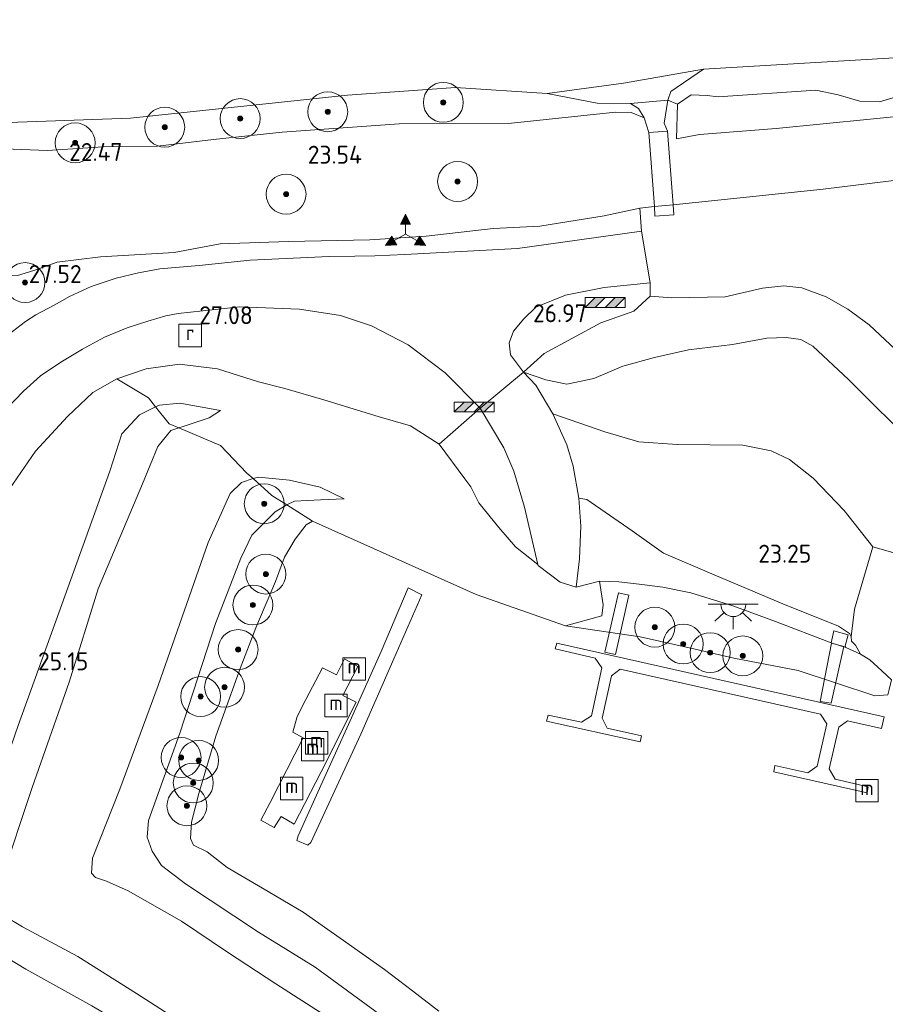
# Model space of a CAD drawing. Extents: x 184075 to 186166, y 346026 to 349063.
# Tile 51 of 136: x 185007 to 185094, y 346421 to 346519. Entities that reach past the tile are written whole.
import ezdxf
from ezdxf.enums import TextEntityAlignment as Align

# ---------------------------------------------------------------- set-up
doc = ezdxf.new("R2010")
doc.units = 0
for name, color, linetype, lineweight in [('B-ME-GR-BOOM-S', 90, 'Continuous', 25), ('B-ME-GR-GRAS-GV', 60, 'Continuous', 13), ('B-ME-GW-TALUD_KRUIN-G', 90, 'Continuous', 18), ('B-ME-GW-TALUD_TEEN-G', 90, 'Continuous', 18), ('B-ME-IE-MEUBILAIR_WATERWEGMEUBILAIR-S', 150, 'Continuous', 25), ('B-ME-IE-MEUBILAIR_WEGMEUBILAIR-S', 7, 'Continuous', 25), ('B-ME-IE-TERREINAFSCHEIDING_DOORGANG-G', 210, 'Continuous', 18), ('B-ME-IE-TERREINAFSCHEIDING_KUNSTMATIG_HEKWERK-G', 20, 'IE-TERREINAFSCHEIDING-KUNSTMATIG', 18), ('B-ME-KW-KUNSTWERK_BRUG-GV', 170, 'Continuous', 18), ('B-ME-KW-KUNSTWERK_STEIGER-GV', 170, 'Continuous', 18), ('B-ME-OB-BEKLEDING_STORTSTEEN-GV', 30, 'Continuous', 18), ('B-ME-OB-OEVERVOORZIENING-G', 7, 'Continuous', 18), ('B-ME-OG-BEBOUWING_TRAP-GV', 7, 'Continuous', 18), ('B-ME-OG-HOOGTEPUNT-S', 7, 'Continuous', 25), ('B-ME-OG-TERREIN-GV', 7, 'Continuous', 18), ('B-ME-OG-TERREIN_GROEN-GV', 7, 'Continuous', 18), ('B-ME-OG-WATER_POEL-GV', 7, 'Continuous', 18), ('B-ME-OG-WATER_RIVIER-GV', 130, 'Continuous', 18), ('B-ME-RI-GWA_RIOOLPUT-S', 30, 'Continuous', 25), ('B-ME-VH-VERHARDING_ASFALT-GV', 252, 'Continuous', 18), ('B-ME-VH-VERHARDING_BETON-GV', 252, 'Continuous', 18), ('B-ME-VH-VERHARDING_HALFVERHARDING-GV', 252, 'Continuous', 18), ('B-ME-VW-BEWEGWIJZERING_DRAAGCONSTRUCTIE-S', 7, 'Continuous', 25)]:
    doc.layers.add(name, color=color, linetype=linetype, lineweight=lineweight)
doc.styles.add('NLCS-ISO', font='NLCS-ISO.ttf')
doc.styles.add('NLCS-ISO-ANNOTATIVE-T18', font='NLCS-ISO.ttf', dxfattribs={"height": 1.8})
doc.linetypes.add('IE-TERREINAFSCHEIDING-KUNSTMATIG', pattern='A,4,[82,NLCS.SHX,S=0.75,R=90,X=0,Y=0],4,-2', length=10)

# ---------------------------------------------------------------- blocks, each defined once
blk = doc.blocks.new('SAL-HOOGTELABEL-SO')
at = {"color": 0, "linetype": 'ByBlock', "lineweight": -2, "style": 'NLCS-ISO-ANNOTATIVE-T18'}
blk.add_attdef('HOOGTE', text='', height=1.8, dxfattribs=at).set_placement((2.788, 0), align=Align.RIGHT)
blk = doc.blocks.new('SGR-BOOM_01-SO')
at = {"linetype": 'ByBlock', "lineweight": 18}
h = blk.add_hatch(color=0, dxfattribs=at)
h.dxf.hatch_style = 1
edge = h.paths.add_edge_path()
edge.add_arc((0, 0), 0.25, 0, 360)
at = {"color": 0, "linetype": 'ByBlock', "lineweight": 18}
for radius in [2, 0.25]:
    blk.add_circle((0, 0), radius, dxfattribs=at)
blk = doc.blocks.new('SIE-WEG_VERKEERSBORD_WEGWIJZER-SO')
at = {"linetype": 'ByBlock', "lineweight": 18}
h = blk.add_hatch(color=0, dxfattribs=at)
h.dxf.hatch_style = 1
h.paths.add_polyline_path([(0.5, 1), (0, 2), (-0.5, 1)])
h = blk.add_hatch(color=0, dxfattribs=at)
h.dxf.hatch_style = 1
h.paths.add_polyline_path([(-1.384, -0.222), (-2, -1.155), (-0.884, -1.088)])
h = blk.add_hatch(color=0, dxfattribs=at)
h.dxf.hatch_style = 1
h.paths.add_polyline_path([(1.384, -0.222), (2, -1.155), (0.884, -1.088)])
at = {"color": 0, "linetype": 'ByBlock', "lineweight": 18}
for points in [[(0.5, 1), (0, 2), (-0.5, 1)], [(-1.384, -0.222), (-2, -1.155), (-0.884, -1.088)], [(1.384, -0.222), (2, -1.155), (0.884, -1.088)]]:
    blk.add_lwpolyline(points, close=True, dxfattribs=at)
for points in [[(0, 1), (0, 0)], [(-1.134, -0.655), (0, 0)], [(1.134, -0.655), (0, 0)]]:
    blk.add_lwpolyline(points, dxfattribs=at)
blk = doc.blocks.new('SIE-WATER_MEERPAAL-SO')
at = {"color": 0, "linetype": 'ByBlock', "lineweight": 18}
blk.add_lwpolyline([(-1.125, -1.125), (1.125, -1.125), (1.125, 1.125), (-1.125, 1.125)], close=True, dxfattribs=at)
at = {"color": 0, "linetype": 'ByBlock', "lineweight": 18, "style": 'NLCS-ISO'}
blk.add_text('m', height=1.5, dxfattribs=at).set_placement((0, 0.283), align=Align.MIDDLE_CENTER)
blk = doc.blocks.new('SRI-PUT_INSPECTIEPUT_RIOOLPUT-SO')
at = {"color": 0, "linetype": 'ByBlock', "lineweight": 18}
blk.add_lwpolyline([(-1.125, -1.125), (1.125, -1.125), (1.125, 1.125), (-1.125, 1.125)], close=True, dxfattribs=at)
at = {"color": 0, "linetype": 'ByBlock', "lineweight": 18, "style": 'NLCS-ISO'}
blk.add_text('r', height=1.5, dxfattribs=at).set_placement((0, 0.283), align=Align.MIDDLE_CENTER)
blk = doc.blocks.new('SIE-WEG_SLAGBOOM-SO')
at = {"linetype": 'ByBlock', "lineweight": 18}
h = blk.add_hatch(color=0, dxfattribs=at)
h.dxf.hatch_style = 1
h.paths.add_polyline_path([(0, 0.5), (-1, 0.5), (-2, -0.5), (-1, -0.5)])
h.paths.add_polyline_path([(2, 0.5), (1, 0.5), (0, -0.5), (1, -0.5)])
at = {"color": 0, "linetype": 'ByBlock', "lineweight": 18}
blk.add_lwpolyline([(-2, 0.5), (2, 0.5), (2, -0.5), (-2, -0.5)], close=True, dxfattribs=at)
for points in [[(-2, -0.5), (-1, 0.5)], [(-1, -0.5), (0, 0.5)], [(0, -0.5), (1, 0.5)], [(1, -0.5), (2, 0.5)]]:
    blk.add_lwpolyline(points, dxfattribs=at)
blk = doc.blocks.new('SKL-ET_OV_LICHTPUNT-SO')
at = {"color": 0, "linetype": 'ByBlock', "lineweight": 18}
for points in [[(-1.25, 0), (-2.5, 0)], [(1.25, 0), (2.5, 0)], [(-0.915, -0.851), (-1.831, -1.703)], [(0.915, -0.851), (1.831, -1.703)], [(0, -1.25), (0, -2.5)]]:
    blk.add_lwpolyline(points, dxfattribs=at)
blk.add_lwpolyline([(0, 0), (1.25, 0, -1), (-1.25, 0)], format="xyb", close=True, dxfattribs=at)

msp = doc.modelspace()

# ---------------------------------------------------------------- linework, layer by layer
at = {"layer": 'B-ME-GR-GRAS-GV'}
for points in [[(185097.01, 346509.798, 23.074), (185082.881, 346508.38, 23.557), (185075.203, 346507.785, 23.489), (185072.891, 346507.363, 23.398), (185072.977, 346510.832, 22.896), (185074.363, 346511.753, 22.89), (185075.978, 346511.694, 22.893), (185077.049, 346511.564, 22.913), (185086.858, 346512.241, 22.908), (185089.101, 346511.769, 22.89), (185091.248, 346511.15, 22.908), (185093.239, 346511.071, 22.684), (185097.357, 346512.301, 22.655)], [(185099.315, 346503.759, 27.23), (185087.577, 346502.311, 27.151), (185072.544, 346500.754, 27.105), (185072.005, 346508.133, 22.374), (185071.652, 346508.929, 22.4), (185072.016, 346511.25, 21.883), (185072.977, 346510.832, 22.896), (185072.891, 346507.363, 23.398), (185075.203, 346507.785, 23.489), (185082.881, 346508.38, 23.557), (185097.01, 346509.798, 23.074)], [(185003.776, 346506.413, 22.067), (185009.856, 346506.202, 22.018), (185015.428, 346506.541, 22.014), (185020.876, 346506.628, 21.965), (185026.496, 346507.279, 21.98), (185033.363, 346508.026, 22.026), (185045.091, 346508.873, 22.122), (185056.364, 346508.929, 22.01), (185066.777, 346510.044, 22.077), (185068.356, 346510.014, 22.01), (185069.654, 346509.475, 22.072), (185070.132, 346507.996, 22.374), (185070.674, 346500.579, 27.166), (185069.222, 346500.396, 27.125), (185065.637, 346499.647, 27.214), (185059.186, 346498.596, 27.236), (185054.51, 346498.38, 27.211), (185047.809, 346497.602, 27.295), (185042.171, 346497.25, 27.146), (185034.03, 346497.082, 27.205), (185027.17, 346496.834, 27.125), (185022.57, 346495.961, 27.214), (185015.174, 346495.519, 27.357), (185010.85, 346494.988, 27.325), (185008.507, 346494.149, 27.368), (185006.865, 346493.669, 27.395)], [(185006.865, 346493.669, 27.395), (185008.507, 346494.149, 27.368), (185010.85, 346494.988, 27.325), (185015.174, 346495.519, 27.357), (185022.57, 346495.961, 27.214), (185027.17, 346496.834, 27.125), (185034.03, 346497.082, 27.205), (185042.171, 346497.25, 27.146), (185047.809, 346497.602, 27.295), (185054.51, 346498.38, 27.211), (185059.186, 346498.596, 27.236), (185065.637, 346499.647, 27.214), (185069.222, 346500.396, 27.125), (185069.389, 346498.091, 27.223), (185056.957, 346496.366, 27.167), (185045.662, 346495.757, 27.113), (185042.66, 346495.636, 27.096), (185040.662, 346495.6, 27.121), (185038.094, 346495.565, 27.09), (185030.169, 346495.198, 27.143), (185025.058, 346494.676, 27.22), (185021.109, 346494.333, 27.265), (185018.973, 346493.923, 27.298), (185016.742, 346493.385, 27.352), (185014.228, 346492.555, 27.435), (185012.055, 346491.558, 27.487), (185010.548, 346490.679, 27.504), (185008.702, 346489.713, 27.572), (185007.664, 346489.044, 27.597), (185005.483, 346487.387, 27.654)], [(185097.03, 346476.339, 23.552), (185090.113, 346483.246, 23.469), (185086.556, 346486.578, 23.709), (185085.349, 346487.25, 23.807), (185083.888, 346487.45, 23.871), (185081.958, 346487.383, 23.875), (185078.515, 346486.76, 23.905), (185074.082, 346486.195, 24.061), (185070.68, 346485.452, 24.252), (185067.497, 346484.567, 24.598), (185064.608, 346483.35, 25.014), (185061.917, 346482.778, 25.236), (185059.81, 346483.196, 25.488), (185057.545, 346483.988, 25.697), (185059.635, 346485.855, 26.555), (185065.306, 346488.924, 27.252), (185068.617, 346490.098, 27.282), (185070.237, 346491.574, 27.297), (185072.437, 346491.43, 27.29), (185077.762, 346491.512, 27.184), (185081.503, 346492.388, 27.226), (185083.655, 346492.627, 27.226), (185085.451, 346492.416, 27.267), (185087.898, 346491.537, 27.241), (185090.048, 346490.296, 27.207), (185092.194, 346488.733, 27.211), (185095.371, 346485.731, 27.241)], [(185005.734, 346480.265, 27.806), (185007.454, 346482.055, 27.727), (185009.167, 346483.608, 27.656), (185011.198, 346484.982, 27.592), (185013.361, 346486.29, 27.483), (185015.563, 346487.489, 27.416), (185017.845, 346488.423, 27.342), (185019.913, 346489.094, 27.273), (185021.738, 346489.617, 27.169), (185022.964, 346489.839, 27.132), (185029.13, 346490.52, 27.048), (185035.109, 346490.29, 26.878), (185039.235, 346489.655, 26.786), (185042.342, 346488.626, 26.756), (185046.015, 346486.715, 26.485), (185049.717, 346483.892, 26.015), (185053.226, 346480.373, 25.473), (185049.098, 346476.753, 25.508), (185046.233, 346478.587, 25.655), (185043, 346479.532, 25.914), (185040.49, 346480.299, 26.065), (185037.559, 346481.208, 26.358), (185033.632, 346482.323, 26.67), (185031.016, 346483.007, 26.576), (185026.901, 346484.318, 26.719), (185023.094, 346484.786, 26.917), (185019.757, 346484.314, 27.284), (185016.82, 346483.288, 27.468), (185014.411, 346481.927, 27.69), (185011.856, 346479.53, 27.781), (185008.657, 346476.068, 27.889), (185006.103, 346472.301, 27.923)], [(185105.346, 346462.819, 22.939), (185092.571, 346466.452, 22.767), (185089.674, 346470.102, 23.071), (185086.582, 346473.357, 23.143), (185084.197, 346475.224, 23.285), (185082.361, 346476.093, 23.494), (185079.527, 346476.662, 23.644), (185072.962, 346476.707, 23.984), (185069.11, 346477.006, 24.348), (185065.712, 346477.999, 24.722), (185060.497, 346479.782, 25.236), (185058.806, 346482.669, 25.507), (185057.545, 346483.988, 25.697), (185059.81, 346483.196, 25.488), (185061.917, 346482.778, 25.236), (185064.608, 346483.35, 25.014), (185067.497, 346484.567, 24.598), (185070.68, 346485.452, 24.252), (185074.082, 346486.195, 24.061), (185078.515, 346486.76, 23.905), (185081.958, 346487.383, 23.875), (185083.888, 346487.45, 23.871), (185085.349, 346487.25, 23.807), (185086.556, 346486.578, 23.709), (185090.113, 346483.246, 23.469), (185097.03, 346476.339, 23.552)], [(185006.103, 346472.301, 27.923), (185008.657, 346476.068, 27.889), (185011.856, 346479.53, 27.781), (185014.411, 346481.927, 27.69), (185016.82, 346483.288, 27.468), (185019.972, 346481.404, 25.973), (185020.696, 346480.5, 25.153), (185019.077, 346479.682, 25.177), (185017.324, 346477.781, 25.24), (185016.1, 346474.044, 25.208), (185010.988, 346459.856, 25.17), (185006.915, 346448.569, 25.185)], [(185006.915, 346448.569, 25.185), (185010.988, 346459.856, 25.17), (185016.1, 346474.044, 25.208), (185017.324, 346477.781, 25.24), (185019.077, 346479.682, 25.177), (185020.696, 346480.5, 25.153), (185022.064, 346478.792, 25.112), (185023.035, 346478.384, 24.839), (185022.214, 346478.112, 24.891), (185020.912, 346476.514, 24.987), (185019.393, 346472.768, 25.055), (185014.943, 346462.259, 25.137), (185012.046, 346452.907, 25.087), (185008.317, 346442.349, 25.094), (185005.234, 346432.984, 25.148)], [(185005.234, 346432.984, 25.148), (185008.317, 346442.349, 25.094), (185012.046, 346452.907, 25.087), (185014.943, 346462.259, 25.137), (185019.393, 346472.768, 25.055), (185020.912, 346476.514, 24.987), (185022.214, 346478.112, 24.891), (185023.035, 346478.384, 24.839), (185027.202, 346476.635, 23.981), (185029.847, 346473.861, 22.664), (185030.47, 346473.303, 22.243), (185029.311, 346472.928, 22.243), (185028.172, 346471.825, 22.271), (185025.955, 346466.897, 22.41), (185020.956, 346452.557, 22.385), (185017.1, 346442.173, 22.407), (185014.359, 346435.275, 22.6), (185014.259, 346433.742, 22.555), (185014.683, 346433.338, 22.539), (185015.79, 346432.967, 22.503), (185017.934, 346431.983, 22.339), (185023.284, 346428.942, 22.33), (185027.907, 346425.84, 22.407), (185032.753, 346422.671, 22.464), (185037.576, 346419.562, 22.364)], [(185037.576, 346419.562, 22.364), (185032.753, 346422.671, 22.464), (185027.907, 346425.84, 22.407), (185023.284, 346428.942, 22.33), (185017.934, 346431.983, 22.339), (185015.79, 346432.967, 22.503), (185014.683, 346433.338, 22.539), (185014.259, 346433.742, 22.555), (185014.359, 346435.275, 22.6), (185017.1, 346442.173, 22.407), (185020.956, 346452.557, 22.385), (185025.955, 346466.897, 22.41), (185028.172, 346471.825, 22.271), (185029.311, 346472.928, 22.243), (185030.47, 346473.303, 22.243), (185032.356, 346471.617, 21.631), (185033.84, 346470.673, 21.531), (185032.686, 346469.983, 21.612), (185030.342, 346467.645, 22.042), (185029.229, 346465.328, 22.135), (185026.694, 346458.788, 22.141), (185023.121, 346447.774, 22.073), (185019.973, 346439.027, 22.091), (185019.861, 346437.35, 22.037), (185020.364, 346435.978, 22), (185021.29, 346434.53, 22.005), (185023.687, 346432.704, 22.048), (185031, 346427.859, 22.08), (185036.685, 346424.342, 22.067), (185043.18, 346419.603, 22.139)], [(185043.18, 346419.603, 22.139), (185036.685, 346424.342, 22.067), (185031, 346427.859, 22.08), (185023.687, 346432.704, 22.048), (185021.29, 346434.53, 22.005), (185020.364, 346435.978, 22), (185019.861, 346437.35, 22.037), (185019.973, 346439.027, 22.091), (185023.121, 346447.774, 22.073), (185026.694, 346458.788, 22.141), (185029.229, 346465.328, 22.135), (185030.342, 346467.645, 22.042), (185032.686, 346469.983, 21.612), (185033.84, 346470.673, 21.531), (185036.428, 346469.026, 20.981), (185035.783, 346468.687, 20.981), (185034.68, 346467.248, 20.981), (185033.601, 346465.418, 20.981), (185032.704, 346463, 20.981), (185030.747, 346458.344, 20.981), (185029.177, 346454.28, 20.981), (185026.736, 346447.5, 20.981), (185025.032, 346441.746, 20.981), (185024.291, 346438.873, 20.981), (185024.204, 346437.227, 20.981), (185024.5, 346436.577, 20.981), (185025.854, 346435.913, 20.981), (185027.884, 346434.333, 20.981), (185031.395, 346432.244, 20.981), (185035.495, 346429.843, 20.981), (185039.538, 346427.015, 20.981), (185043.619, 346424.106, 20.981), (185046.441, 346421.967, 20.981), (185049.083, 346419.923, 20.981)], [(185025.708, 346417.27, 25.091), (185018.775, 346421.684, 25.151), (185012.899, 346425.409, 25.141), (185007.351, 346428.384, 25.205), (185005.442, 346429.517, 25.151)], [(185005.442, 346429.517, 25.151), (185007.351, 346428.384, 25.205), (185012.899, 346425.409, 25.141), (185018.775, 346421.684, 25.151), (185025.708, 346417.27, 25.091)], [(185014.313, 346420.473, 25.315), (185007.689, 346424.124, 25.352), (185002.814, 346427.08, 25.319)], [(185002.814, 346427.08, 25.319), (185007.689, 346424.124, 25.352), (185014.313, 346420.473, 25.315), (185021.965, 346415.919, 25.311), (185027.642, 346412.037, 25.32), (185032.181, 346408.552, 25.372), (185038.694, 346403.644, 25.358), (185045.984, 346397.78, 25.269), (185053.066, 346391.467, 25.245), (185058.174, 346386.576, 25.281), (185064.113, 346380.222, 25.361), (185068.562, 346375.244, 25.467), (185073.322, 346369.344, 25.532), (185079.786, 346362.216, 25.595), (185087.219, 346353.173, 25.559), (185092.949, 346345.786, 25.514), (185100.601, 346336.238, 25.416), (185106.571, 346328.994, 25.333), (185111.066, 346324.899, 25.355), (185115.339, 346322.253, 25.274), (185121.287, 346318.923, 25.395)]]:
    msp.add_polyline3d(points, dxfattribs=at)
for points in [[(185072.005, 346508.133, 22.374), (185070.132, 346507.996, 22.374), (185069.654, 346509.475, 22.072), (185069.072, 346510.385, 21.76), (185068.275, 346510.899, 21.657), (185072.016, 346511.25, 21.883), (185071.652, 346508.929, 22.4)], [(185059.635, 346485.855, 26.555), (185057.545, 346483.988, 25.697), (185056.259, 346485.714, 25.917), (185056.129, 346486.921, 26.184), (185056.547, 346488.088, 26.286), (185057.589, 346489.319, 26.436), (185058.793, 346490.502, 26.748), (185061.754, 346491.689, 27.087), (185065.659, 346492.453, 27.079), (185070.246, 346492.914, 27.128), (185070.237, 346491.574, 27.297), (185068.617, 346490.098, 27.282), (185065.306, 346488.924, 27.252)], [(185057.668, 346470.447, 24.676), (185058.989, 346464.687, 24.256), (185056.755, 346466.468, 24.417), (185055.077, 346468.412, 24.459), (185053.082, 346470.876, 24.684), (185052.277, 346472.479, 24.771), (185051.683, 346473.296, 24.872), (185049.098, 346476.753, 25.508), (185053.226, 346480.373, 25.473), (185055.596, 346476.385, 25.124), (185056.608, 346474.059, 24.917)], [(185076.681, 346463.66, 23.462), (185083.546, 346460.74, 23.083), (185089.112, 346458.517, 22.847), (185090.234, 346457.763, 22.755), (185090.402, 346457.466, 22.744), (185090.44, 346457.019, 22.732), (185090.842, 346456.602, 22.739), (185091.31, 346455.699, 22.755), (185089.859, 346456.366, 22.806), (185089.788, 346456.546, 22.8), (185090.088, 346457.659, 22.8), (185088.655, 346458.056, 22.866), (185088.394, 346456.852, 22.829), (185082.82, 346458.988, 23.135), (185078.544, 346460.562, 23.252), (185074.323, 346461.86, 23.504), (185071.534, 346462.415, 23.489), (185069.142, 346462.71, 23.496), (185067.096, 346462.955, 23.605), (185065.164, 346463.037, 23.823), (185062.821, 346462.408, 23.955), (185063.179, 346465.277, 24.22), (185063.317, 346468.521, 24.529), (185063.109, 346471.331, 24.699), (185063.892, 346471.224, 24.57), (185068.458, 346468.07, 24.07), (185071.597, 346465.832, 23.711)], [(185094.049, 346451.644, 20.981), (185092.749, 346451.538, 20.981), (185085.093, 346454.084, 20.981), (185078.631, 346455.294, 20.981), (185074.766, 346456.194, 20.981), (185069.234, 346457.459, 20.981), (185061.767, 346458.557, 20.981), (185065.402, 346459.548, 22.191), (185065.528, 346460.648, 22.74), (185065.164, 346463.037, 23.823), (185067.096, 346462.955, 23.605), (185069.142, 346462.71, 23.496), (185071.534, 346462.415, 23.489), (185074.323, 346461.86, 23.504), (185078.544, 346460.562, 23.252), (185082.82, 346458.988, 23.135), (185088.394, 346456.852, 22.829), (185089.859, 346456.366, 22.806), (185091.31, 346455.699, 22.755), (185092.276, 346455.131, 22.748), (185093.474, 346454.036, 22.82), (185094.442, 346453.121, 22.666), (185094.185, 346452.153, 22.003)]]:
    msp.add_polyline3d(points, close=True, dxfattribs=at)
at = {"layer": 'B-ME-GW-TALUD_KRUIN-G'}
for points in [[(185159.32, 346507.603, 22.658), (185144.601, 346512.868, 22.805), (185141.26, 346513.919, 22.896), (185134.201, 346514.984, 22.623), (185127.342, 346515.9, 22.212), (185119.63, 346515.248, 22.153), (185111.234, 346513.691, 22.579), (185097.357, 346512.301, 22.655), (185093.239, 346511.071, 22.684), (185091.248, 346511.15, 22.908), (185089.101, 346511.769, 22.89), (185086.858, 346512.241, 22.908), (185077.049, 346511.564, 22.913), (185075.978, 346511.694, 22.893), (185074.363, 346511.753, 22.89), (185072.977, 346510.832, 22.896), (185072.891, 346507.363, 23.398)], [(185072.544, 346500.754, 27.105), (185087.577, 346502.311, 27.151), (185099.315, 346503.759, 27.23), (185111.283, 346504.325, 27.151), (185120.125, 346505.086, 27.125), (185126.564, 346505.449, 27.05), (185132.374, 346505.886, 27.128), (185140.214, 346504.407, 27.177), (185142.254, 346503.995, 27.079)], [(185070.674, 346500.579, 27.166), (185069.222, 346500.396, 27.125), (185065.637, 346499.647, 27.214), (185059.186, 346498.596, 27.236), (185054.51, 346498.38, 27.211), (185047.809, 346497.602, 27.295), (185042.171, 346497.25, 27.146), (185034.03, 346497.082, 27.205), (185027.17, 346496.834, 27.125), (185022.57, 346495.961, 27.214), (185015.174, 346495.519, 27.357), (185010.85, 346494.988, 27.325), (185008.507, 346494.149, 27.368), (185006.865, 346493.669, 27.395), (185005.367, 346493.595, 27.366), (184999.982, 346493.48, 27.554), (184992.61, 346493.399, 27.613), (184990.768, 346493.255, 27.575)], [(185111.798, 346461.574, 27.205), (185110.551, 346463.385, 27.263), (185109.403, 346465.46, 27.252), (185108.753, 346467.01, 27.252), (185107.908, 346469.755, 27.256), (185107.264, 346471.729, 27.199), (185106.458, 346473.43, 27.166), (185104.85, 346475.735, 27.177), (185103.129, 346477.697, 27.196), (185099.328, 346481.584, 27.282), (185095.371, 346485.731, 27.241), (185092.194, 346488.733, 27.211), (185090.048, 346490.296, 27.207), (185087.898, 346491.537, 27.241), (185085.451, 346492.416, 27.267), (185083.655, 346492.627, 27.226), (185081.503, 346492.388, 27.226), (185077.762, 346491.512, 27.184), (185072.437, 346491.43, 27.29), (185070.237, 346491.574, 27.297)], [(185003.145, 346466.449, 27.966), (185006.103, 346472.301, 27.923), (185008.657, 346476.068, 27.889), (185011.856, 346479.53, 27.781), (185014.411, 346481.927, 27.69), (185016.82, 346483.288, 27.468), (185019.757, 346484.314, 27.284), (185023.094, 346484.786, 26.917)], [(185058.989, 346464.687, 24.256), (185056.755, 346466.468, 24.417), (185055.077, 346468.412, 24.459), (185053.082, 346470.876, 24.684), (185052.277, 346472.479, 24.771), (185051.683, 346473.296, 24.872), (185049.098, 346476.753, 25.508), (185046.233, 346478.587, 25.655), (185043, 346479.532, 25.914), (185040.49, 346480.299, 26.065), (185037.559, 346481.208, 26.358), (185033.632, 346482.323, 26.67), (185031.016, 346483.007, 26.576), (185026.901, 346484.318, 26.719), (185023.094, 346484.786, 26.917)], [(185027.205, 346480.128, 24.879), (185026.062, 346479.388, 24.648), (185023.448, 346478.521, 24.813), (185023.035, 346478.384, 24.839)], [(185023.035, 346478.384, 24.839), (185022.214, 346478.112, 24.891), (185020.912, 346476.514, 24.987), (185019.393, 346472.768, 25.055), (185014.943, 346462.259, 25.137), (185012.046, 346452.907, 25.087), (185008.317, 346442.349, 25.094), (185005.234, 346432.984, 25.148), (185004.953, 346431.289, 25.087), (185005.078, 346430.274, 25.08), (185005.442, 346429.517, 25.151), (185007.351, 346428.384, 25.205), (185012.899, 346425.409, 25.141), (185018.775, 346421.684, 25.151), (185025.708, 346417.27, 25.091), (185032.316, 346413.129, 25.146), (185037.231, 346409.524, 25.107), (185043.793, 346404.259, 25.058), (185050.168, 346398.888, 25.089), (185056.294, 346393.389, 25.066), (185061.478, 346388.262, 25.101), (185066.933, 346382.782, 25.176), (185071.318, 346377.79, 25.26)], [(185033.84, 346470.673, 21.531), (185032.686, 346469.983, 21.612), (185030.342, 346467.645, 22.042), (185029.229, 346465.328, 22.135), (185026.694, 346458.788, 22.141), (185023.121, 346447.774, 22.073), (185019.973, 346439.027, 22.091), (185019.861, 346437.35, 22.037), (185020.364, 346435.978, 22), (185021.29, 346434.53, 22.005), (185023.687, 346432.704, 22.048), (185031, 346427.859, 22.08), (185036.685, 346424.342, 22.067), (185043.18, 346419.603, 22.139)], [(185039.598, 346471.289, 21.103), (185037.229, 346471.18, 21.24), (185034.602, 346471.047, 21.475), (185033.84, 346470.673, 21.531)], [(185094.442, 346453.121, 22.666), (185093.474, 346454.036, 22.82), (185092.276, 346455.131, 22.748), (185091.31, 346455.699, 22.755), (185089.859, 346456.366, 22.806), (185088.394, 346456.852, 22.829), (185082.82, 346458.988, 23.135), (185078.544, 346460.562, 23.252), (185074.323, 346461.86, 23.504), (185071.534, 346462.415, 23.489), (185069.142, 346462.71, 23.496), (185067.096, 346462.955, 23.605), (185065.164, 346463.037, 23.823), (185062.821, 346462.408, 23.955), (185061.234, 346462.93, 23.989), (185059.046, 346464.582, 24.246), (185058.989, 346464.687, 24.256)]]:
    msp.add_polyline3d(points, dxfattribs=at)
at = {"layer": 'B-ME-GW-TALUD_TEEN-G'}
for points in [[(185072.005, 346508.133, 22.374), (185071.652, 346508.929, 22.4), (185072.016, 346511.25, 21.883), (185072.307, 346512.104, 21.613), (185075.589, 346514.334, 20.981)], [(185072.891, 346507.363, 23.398), (185075.203, 346507.785, 23.489), (185082.881, 346508.38, 23.557), (185097.01, 346509.798, 23.074), (185111.891, 346512.002, 22.971), (185122.959, 346512.635, 22.78), (185133.848, 346512.355, 23.065), (185138.797, 346511.5, 23.162), (185143.727, 346510.182, 23.575), (185150.963, 346508.722, 23.459), (185159.32, 346507.603, 22.658)], [(185070.132, 346507.996, 22.374), (185069.654, 346509.475, 22.072), (185069.072, 346510.385, 21.76), (185068.275, 346510.899, 21.657), (185064.943, 346510.933, 21.372), (185059.944, 346511.908, 20.981)], [(185069.654, 346509.475, 22.072), (185068.356, 346510.014, 22.01), (185066.777, 346510.044, 22.077), (185056.364, 346508.929, 22.01), (185045.091, 346508.873, 22.122), (185033.363, 346508.026, 22.026), (185026.496, 346507.279, 21.98)], [(185057.545, 346483.988, 25.697), (185059.81, 346483.196, 25.488), (185061.917, 346482.778, 25.236), (185064.608, 346483.35, 25.014), (185067.497, 346484.567, 24.598), (185070.68, 346485.452, 24.252), (185074.082, 346486.195, 24.061), (185078.515, 346486.76, 23.905), (185081.958, 346487.383, 23.875), (185083.888, 346487.45, 23.871), (185085.349, 346487.25, 23.807), (185086.556, 346486.578, 23.709), (185090.113, 346483.246, 23.469), (185097.03, 346476.339, 23.552), (185099.667, 346473.568, 23.555), (185103.204, 346469.981, 23.495), (185103.865, 346468.246, 23.292)], [(185020.696, 346480.5, 25.153), (185021.08, 346480.65, 25.147), (185023.126, 346480.878, 25.122), (185027.205, 346480.128, 24.879)], [(185068.562, 346375.244, 25.467), (185064.113, 346380.222, 25.361), (185058.174, 346386.576, 25.281), (185053.066, 346391.467, 25.245), (185045.984, 346397.78, 25.269), (185038.694, 346403.644, 25.358), (185032.181, 346408.552, 25.372), (185027.642, 346412.037, 25.32), (185021.965, 346415.919, 25.311), (185014.313, 346420.473, 25.315), (185007.689, 346424.124, 25.352), (185002.814, 346427.08, 25.319), (185000.608, 346428.113, 25.301), (185000.01, 346428.556, 25.288), (184999.985, 346429.439, 25.328), (185003.265, 346437.956, 25.29), (185006.915, 346448.569, 25.185), (185010.988, 346459.856, 25.17), (185016.1, 346474.044, 25.208), (185017.324, 346477.781, 25.24), (185019.077, 346479.682, 25.177), (185020.696, 346480.5, 25.153)], [(185037.576, 346419.562, 22.364), (185032.753, 346422.671, 22.464), (185027.907, 346425.84, 22.407), (185023.284, 346428.942, 22.33), (185017.934, 346431.983, 22.339), (185015.79, 346432.967, 22.503), (185014.683, 346433.338, 22.539), (185014.259, 346433.742, 22.555), (185014.359, 346435.275, 22.6), (185017.1, 346442.173, 22.407), (185020.956, 346452.557, 22.385), (185025.955, 346466.897, 22.41), (185028.172, 346471.825, 22.271), (185029.311, 346472.928, 22.243), (185030.47, 346473.303, 22.243)], [(185030.47, 346473.303, 22.243), (185031.023, 346473.442, 22.226), (185034.099, 346473.156, 21.708), (185037.198, 346472.439, 21.274), (185039.598, 346471.289, 21.103)]]:
    msp.add_polyline3d(points, dxfattribs=at)
at = {"layer": 'B-ME-IE-TERREINAFSCHEIDING_DOORGANG-G'}
for points in [[(185070.246, 346492.914, 27.128), (185069.389, 346498.091, 27.223)], [(185057.545, 346483.988, 25.697), (185053.226, 346480.373, 25.473)]]:
    msp.add_polyline3d(points, dxfattribs=at)
at = {"layer": 'B-ME-IE-TERREINAFSCHEIDING_KUNSTMATIG_HEKWERK-G'}
for points in [[(185069.389, 346498.091, 27.223), (185069.222, 346500.396, 27.125)], [(185070.246, 346492.914, 27.128), (185070.237, 346491.574, 27.297)], [(185070.237, 346491.574, 27.297), (185068.617, 346490.098, 27.282), (185065.306, 346488.924, 27.252), (185059.635, 346485.855, 26.555), (185057.545, 346483.988, 25.697)], [(185049.098, 346476.753, 25.508), (185053.226, 346480.373, 25.473)]]:
    msp.add_polyline3d(points, dxfattribs=at)
at = {"layer": 'B-ME-KW-KUNSTWERK_BRUG-GV'}
for points in [[(185068.099, 346461.62, 22.935), (185066.782, 346455.673, 21.6), (185065.723, 346455.912, 21.547), (185067.066, 346461.854, 22.935)], [(185089.669, 346456.484, 22.839), (185088.372, 346450.793, 21.445), (185087.276, 346450.971, 21.519), (185088.413, 346456.807, 22.857)]]:
    msp.add_polyline3d(points, close=True, dxfattribs=at)
at = {"layer": 'B-ME-KW-KUNSTWERK_STEIGER-GV'}
for points in [[(185036.255, 346436.828, 21.449), (185035.965, 346436.549, 21.458), (185034.862, 346437.043, 21.487), (185034.984, 346437.496, 21.487), (185037.407, 346442.905, 21.492), (185040.021, 346448.661, 21.467), (185043.294, 346455.962, 21.481), (185046.002, 346462.36, 21.581), (185047.377, 346461.646, 21.639), (185044.571, 346455.224, 21.452), (185041.272, 346447.7, 21.394)], [(185060.886, 346456.818, 21.528), (185093.691, 346449.433, 21.528), (185093.426, 346448.256, 21.528), (185090.02, 346449.023, 21.528), (185089.164, 346448.386, 21.521), (185088.181, 346444.205, 21.529), (185088.799, 346443.193, 21.528), (185092.094, 346442.424, 21.517), (185091.981, 346441.803, 21.493), (185082.645, 346443.905, 21.537), (185082.75, 346444.551, 21.531), (185086.034, 346443.825, 21.528), (185086.995, 346444.491, 21.528), (185087.949, 346448.729, 21.528), (185087.329, 346449.701, 21.528), (185067.23, 346454.199, 21.528), (185066.381, 346453.526, 21.506), (185065.445, 346449.309, 21.527), (185065.958, 346448.291, 21.528), (185069.383, 346447.52, 21.528), (185069.262, 346446.923, 21.525), (185059.857, 346448.999, 21.544), (185060.03, 346449.584, 21.535), (185063.356, 346448.877, 21.528), (185064.37, 346449.543, 21.523), (185065.405, 346454.339, 21.529), (185064.742, 346455.307, 21.543), (185060.73, 346456.25, 21.528)], [(185040.976, 346454.461, 21.579), (185039.445, 346451.552, 21.521), (185040.785, 346450.892, 21.552), (185037.286, 346443.914, 21.365), (185034.577, 346438.659, 21.512), (185033.288, 346439.446, 21.465), (185032.562, 346438.325, 21.472), (185031.24, 346439.073, 21.467), (185032.18, 346440.854, 21.565), (185035.499, 346447.323, 21.561), (185034.437, 346447.9, 21.141), (185034.874, 346449.472, 21.117), (185035.752, 346451.176, 21.318), (185037.41, 346454.353, 21.378), (185038.832, 346453.652, 21.556), (185039.637, 346455.235, 21.597)]]:
    msp.add_polyline3d(points, close=True, dxfattribs=at)
at = {"layer": 'B-ME-OB-BEKLEDING_STORTSTEEN-GV'}
for points in [[(185097.357, 346512.301, 22.655), (185093.239, 346511.071, 22.684), (185091.248, 346511.15, 22.908), (185089.101, 346511.769, 22.89), (185086.858, 346512.241, 22.908), (185077.049, 346511.564, 22.913), (185075.978, 346511.694, 22.893), (185074.363, 346511.753, 22.89), (185072.977, 346510.832, 22.896), (185072.016, 346511.25, 21.883), (185072.307, 346512.104, 21.613), (185075.589, 346514.334, 20.981), (185102.058, 346515.92, 20.981)], [(184998.42, 346508.739, 20.981), (185018.175, 346509.43, 20.981), (185039.924, 346511.729, 20.981), (185050.751, 346512.499, 20.981), (185059.944, 346511.908, 20.981), (185064.943, 346510.933, 21.372), (185068.275, 346510.899, 21.657), (185069.072, 346510.385, 21.76), (185069.654, 346509.475, 22.072), (185068.356, 346510.014, 22.01), (185066.777, 346510.044, 22.077), (185056.364, 346508.929, 22.01), (185045.091, 346508.873, 22.122), (185033.363, 346508.026, 22.026), (185026.496, 346507.279, 21.98), (185020.876, 346506.628, 21.965), (185015.428, 346506.541, 22.014), (185009.856, 346506.202, 22.018), (185003.776, 346506.413, 22.067)]]:
    msp.add_polyline3d(points, dxfattribs=at)
msp.add_polyline3d([(185072.016, 346511.25, 21.883), (185068.275, 346510.899, 21.657), (185064.943, 346510.933, 21.372), (185059.944, 346511.908, 20.981), (185067.586, 346512.951, 20.981), (185075.589, 346514.334, 20.981), (185072.307, 346512.104, 21.613)], close=True, dxfattribs=at)
at = {"layer": 'B-ME-OB-OEVERVOORZIENING-G'}
msp.add_polyline3d([(185212.817, 346481.131, 20.981), (185208.088, 346485.597, 20.981), (185197.279, 346491.936, 20.981), (185189.253, 346496.922, 20.981), (185176.665, 346504.63, 20.981), (185169.487, 346507.245, 20.981), (185159.885, 346511.268, 20.981), (185150.588, 346515.613, 20.981), (185142.858, 346517.792, 20.981), (185136.15, 346518.984, 20.981), (185130.9, 346519.3, 20.981), (185126.009, 346519.293, 20.981), (185113.607, 346517.844, 20.981), (185102.058, 346515.92, 20.981), (185075.589, 346514.334, 20.981), (185067.586, 346512.951, 20.981), (185059.944, 346511.908, 20.981), (185050.751, 346512.499, 20.981), (185039.924, 346511.729, 20.981), (185018.175, 346509.43, 20.981), (184998.42, 346508.739, 20.981)], dxfattribs=at)
at = {"layer": 'B-ME-OG-BEBOUWING_TRAP-GV'}
msp.add_polyline3d([(185072.544, 346500.754, 27.105), (185070.674, 346500.579, 27.166), (185070.132, 346507.996, 22.374), (185072.005, 346508.133, 22.374)], close=True, dxfattribs=at)
at = {"layer": 'B-ME-OG-TERREIN-GV'}
msp.add_polyline3d([(185095.371, 346485.731, 27.241), (185092.194, 346488.733, 27.211), (185090.048, 346490.296, 27.207), (185087.898, 346491.537, 27.241), (185085.451, 346492.416, 27.267), (185083.655, 346492.627, 27.226), (185081.503, 346492.388, 27.226), (185077.762, 346491.512, 27.184), (185072.437, 346491.43, 27.29), (185070.237, 346491.574, 27.297), (185070.246, 346492.914, 27.128), (185069.389, 346498.091, 27.223), (185069.222, 346500.396, 27.125), (185070.674, 346500.579, 27.166), (185070.714, 346499.614, 27.147), (185072.617, 346499.753, 27.139), (185072.544, 346500.754, 27.105), (185087.577, 346502.311, 27.151), (185099.315, 346503.759, 27.23)], dxfattribs=at)
at = {"layer": 'B-ME-OG-TERREIN_GROEN-GV'}
for points in [[(185037.559, 346481.208, 26.358), (185040.49, 346480.299, 26.065), (185043, 346479.532, 25.914), (185046.233, 346478.587, 25.655), (185049.098, 346476.753, 25.508), (185051.683, 346473.296, 24.872), (185052.277, 346472.479, 24.771), (185053.082, 346470.876, 24.684), (185055.077, 346468.412, 24.459), (185056.755, 346466.468, 24.417), (185058.989, 346464.687, 24.256), (185059.046, 346464.582, 24.246), (185061.234, 346462.93, 23.989), (185062.821, 346462.408, 23.955), (185065.164, 346463.037, 23.823), (185065.528, 346460.648, 22.74), (185065.402, 346459.548, 22.191), (185061.767, 346458.557, 20.981), (185052.808, 346461.688, 20.981), (185036.428, 346469.026, 20.981), (185033.84, 346470.673, 21.531), (185034.602, 346471.047, 21.475), (185037.229, 346471.18, 21.24), (185039.598, 346471.289, 21.103), (185037.198, 346472.439, 21.274), (185034.099, 346473.156, 21.708), (185031.023, 346473.442, 22.226), (185030.47, 346473.303, 22.243), (185029.847, 346473.861, 22.664), (185027.202, 346476.635, 23.981), (185023.035, 346478.384, 24.839), (185023.448, 346478.521, 24.813), (185026.062, 346479.388, 24.648), (185027.205, 346480.128, 24.879), (185023.126, 346480.878, 25.122), (185021.08, 346480.65, 25.147), (185020.696, 346480.5, 25.153), (185019.972, 346481.404, 25.973), (185016.82, 346483.288, 27.468), (185019.757, 346484.314, 27.284), (185023.094, 346484.786, 26.917), (185026.901, 346484.318, 26.719), (185031.016, 346483.007, 26.576), (185033.632, 346482.323, 26.67)], [(185023.448, 346478.521, 24.813), (185023.035, 346478.384, 24.839), (185022.064, 346478.792, 25.112), (185020.696, 346480.5, 25.153), (185021.08, 346480.65, 25.147), (185023.126, 346480.878, 25.122), (185027.205, 346480.128, 24.879), (185026.062, 346479.388, 24.648)], [(185034.602, 346471.047, 21.475), (185033.84, 346470.673, 21.531), (185032.356, 346471.617, 21.631), (185030.47, 346473.303, 22.243), (185031.023, 346473.442, 22.226), (185034.099, 346473.156, 21.708), (185037.198, 346472.439, 21.274), (185039.598, 346471.289, 21.103), (185037.229, 346471.18, 21.24)]]:
    msp.add_polyline3d(points, close=True, dxfattribs=at)
at = {"layer": 'B-ME-OG-WATER_POEL-GV'}
msp.add_polyline3d([(185049.083, 346419.923, 20.981), (185046.441, 346421.967, 20.981), (185043.619, 346424.106, 20.981), (185039.538, 346427.015, 20.981), (185035.495, 346429.843, 20.981), (185031.395, 346432.244, 20.981), (185027.884, 346434.333, 20.981), (185025.854, 346435.913, 20.981), (185024.5, 346436.577, 20.981), (185024.204, 346437.227, 20.981), (185024.291, 346438.873, 20.981), (185025.032, 346441.746, 20.981), (185026.736, 346447.5, 20.981), (185029.177, 346454.28, 20.981), (185030.747, 346458.344, 20.981), (185032.704, 346463, 20.981), (185033.601, 346465.418, 20.981), (185034.68, 346467.248, 20.981), (185035.783, 346468.687, 20.981), (185036.428, 346469.026, 20.981), (185052.808, 346461.688, 20.981), (185061.767, 346458.557, 20.981), (185069.234, 346457.459, 20.981), (185074.766, 346456.194, 20.981), (185078.631, 346455.294, 20.981), (185085.093, 346454.084, 20.981), (185092.749, 346451.538, 20.981), (185094.049, 346451.644, 20.981)], dxfattribs=at)
at = {"layer": 'B-ME-OG-WATER_RIVIER-GV'}
msp.add_polyline3d([(185169.487, 346507.245, 20.981), (185159.885, 346511.268, 20.981), (185150.588, 346515.613, 20.981), (185142.858, 346517.792, 20.981), (185136.15, 346518.984, 20.981), (185130.9, 346519.3, 20.981), (185126.009, 346519.293, 20.981), (185113.607, 346517.844, 20.981), (185102.058, 346515.92, 20.981), (185075.589, 346514.334, 20.981), (185067.586, 346512.951, 20.981), (185059.944, 346511.908, 20.981), (185050.751, 346512.499, 20.981), (185039.924, 346511.729, 20.981), (185018.175, 346509.43, 20.981), (184998.42, 346508.739, 20.981)], dxfattribs=at)
at = {"layer": 'B-ME-VH-VERHARDING_ASFALT-GV'}
msp.add_polyline3d([(185005.483, 346487.387, 27.654), (185007.664, 346489.044, 27.597), (185008.702, 346489.713, 27.572), (185010.548, 346490.679, 27.504), (185012.055, 346491.558, 27.487), (185014.228, 346492.555, 27.435), (185016.742, 346493.385, 27.352), (185018.973, 346493.923, 27.298), (185021.109, 346494.333, 27.265), (185025.058, 346494.676, 27.22), (185030.169, 346495.198, 27.143), (185038.094, 346495.565, 27.09), (185040.662, 346495.6, 27.121), (185042.66, 346495.636, 27.096), (185045.662, 346495.757, 27.113), (185056.957, 346496.366, 27.167), (185069.389, 346498.091, 27.223), (185070.246, 346492.914, 27.128), (185065.659, 346492.453, 27.079), (185061.754, 346491.689, 27.087), (185058.793, 346490.502, 26.748), (185057.589, 346489.319, 26.436), (185056.547, 346488.088, 26.286), (185056.129, 346486.921, 26.184), (185056.259, 346485.714, 25.917), (185057.545, 346483.988, 25.697), (185053.226, 346480.373, 25.473), (185049.717, 346483.892, 26.015), (185046.015, 346486.715, 26.485), (185042.342, 346488.626, 26.756), (185039.235, 346489.655, 26.786), (185035.109, 346490.29, 26.878), (185029.13, 346490.52, 27.048), (185022.964, 346489.839, 27.132), (185021.738, 346489.617, 27.169), (185019.913, 346489.094, 27.273), (185017.845, 346488.423, 27.342), (185015.563, 346487.489, 27.416), (185013.361, 346486.29, 27.483), (185011.198, 346484.982, 27.592), (185009.167, 346483.608, 27.656), (185007.454, 346482.055, 27.727), (185005.734, 346480.265, 27.806)], dxfattribs=at)
msp.add_polyline3d([(185063.179, 346465.277, 24.22), (185062.821, 346462.408, 23.955), (185061.234, 346462.93, 23.989), (185059.046, 346464.582, 24.246), (185058.989, 346464.687, 24.256), (185057.668, 346470.447, 24.676), (185056.608, 346474.059, 24.917), (185055.596, 346476.385, 25.124), (185053.226, 346480.373, 25.473), (185057.545, 346483.988, 25.697), (185058.806, 346482.669, 25.507), (185060.497, 346479.782, 25.236), (185061.895, 346476.676, 24.958), (185062.533, 346474.559, 24.845), (185063.109, 346471.331, 24.699), (185063.317, 346468.521, 24.529)], close=True, dxfattribs=at)
at = {"layer": 'B-ME-VH-VERHARDING_BETON-GV'}
for points in [[(185072.617, 346499.753, 27.139), (185070.714, 346499.614, 27.147), (185070.674, 346500.579, 27.166), (185072.544, 346500.754, 27.105)], [(185089.788, 346456.546, 22.8), (185089.859, 346456.366, 22.806), (185088.394, 346456.852, 22.829), (185088.655, 346458.056, 22.866), (185090.088, 346457.659, 22.8)]]:
    msp.add_polyline3d(points, close=True, dxfattribs=at)
msp.add_polyline3d([(185094.442, 346453.121, 22.666), (185093.474, 346454.036, 22.82), (185092.276, 346455.131, 22.748), (185091.31, 346455.699, 22.755), (185090.842, 346456.602, 22.739), (185090.44, 346457.019, 22.732), (185090.402, 346457.466, 22.744), (185090.716, 346460.205, 22.807), (185092.571, 346466.452, 22.767), (185105.346, 346462.819, 22.939)], dxfattribs=at)
at = {"layer": 'B-ME-VH-VERHARDING_HALFVERHARDING-GV'}
msp.add_polyline3d([(185090.716, 346460.205, 22.807), (185090.402, 346457.466, 22.744), (185090.234, 346457.763, 22.755), (185089.112, 346458.517, 22.847), (185083.546, 346460.74, 23.083), (185076.681, 346463.66, 23.462), (185071.597, 346465.832, 23.711), (185068.458, 346468.07, 24.07), (185063.892, 346471.224, 24.57), (185063.109, 346471.331, 24.699), (185062.533, 346474.559, 24.845), (185061.895, 346476.676, 24.958), (185060.497, 346479.782, 25.236), (185065.712, 346477.999, 24.722), (185069.11, 346477.006, 24.348), (185072.962, 346476.707, 23.984), (185079.527, 346476.662, 23.644), (185082.361, 346476.093, 23.494), (185084.197, 346475.224, 23.285), (185086.582, 346473.357, 23.143), (185089.674, 346470.102, 23.071), (185092.571, 346466.452, 22.767)], close=True, dxfattribs=at)

# ---------------------------------------------------------------- block references
at = {"layer": 'B-ME-GR-BOOM-S'}
for p in [(185049.524, 346511.013, 21.801), (185029.176, 346509.388, 21.963), (185037.948, 346510.075, 21.933), (185021.617, 346508.527, 21.813), (185012.639, 346506.958, 22.045), (185050.958, 346503.078, 24.95), (185033.77, 346501.81, 25.076), (185007.613, 346492.954, 27.447), (185031.583, 346470.785, 21.826), (185031.747, 346463.733, 21.365), (185030.45, 346460.636, 21.414), (185070.717, 346458.412, 21.547), (185028.964, 346456.164, 21.463), (185073.562, 346456.725, 21.369), (185076.262, 346455.858, 21.296), (185079.534, 346455.536, 21.385), (185027.61, 346452.394, 21.438), (185025.21, 346451.459, 21.934), (185023.252, 346445.353, 21.786), (185025.015, 346445.057, 21.385), (185024.473, 346442.8, 21.422), (185023.834, 346440.518, 21.449)]:
    msp.add_blockref('SGR-BOOM_01-SO', p, dxfattribs=at)
at = {"layer": 'B-ME-IE-MEUBILAIR_WATERWEGMEUBILAIR-S'}
for p in [(185040.597, 346454.222, 22.9), (185038.776, 346450.565, 22.86), (185036.444, 346446.142, 22.569), (185036.834, 346446.822, 22.537), (185034.341, 346442.239, 22.655), (185091.979, 346442.037, 21.968)]:
    msp.add_blockref('SIE-WATER_MEERPAAL-SO', p, dxfattribs=at)
at = {"layer": 'B-ME-IE-MEUBILAIR_WEGMEUBILAIR-S'}
for name, p in [('SIE-WEG_SLAGBOOM-SO', (185065.742, 346490.963, 27.081)), ('SIE-WEG_SLAGBOOM-SO', (185052.622, 346480.48, 25.608)), ('SKL-ET_OV_LICHTPUNT-SO', (185078.577, 346460.719, 23.307))]:
    msp.add_blockref(name, p, dxfattribs=at)
at = {"layer": 'B-ME-OG-HOOGTEPUNT-S'}
for p, values in [((185014.589, 346505.141, 22.469), {'HOOGTE': '22.47'}), ((185038.582, 346504.867, 23.541), {'HOOGTE': '23.54'}), ((185010.498, 346492.91, 27.524), {'HOOGTE': '27.52'}), ((185027.647, 346488.781, 27.084), {'HOOGTE': '27.08'}), ((185061.106, 346488.979, 26.973), {'HOOGTE': '26.97'}), ((185083.608, 346464.878, 23.248), {'HOOGTE': '23.25'}), ((185011.168, 346454.096, 25.15), {'HOOGTE': '25.15'})]:
    msp.add_blockref('SAL-HOOGTELABEL-SO', p, dxfattribs=at).add_auto_attribs(values)
at = {"layer": 'B-ME-RI-GWA_RIOOLPUT-S'}
msp.add_blockref('SRI-PUT_INSPECTIEPUT_RIOOLPUT-SO', (185024.163, 346487.653, 27.569), dxfattribs=at)
at = {"layer": 'B-ME-VW-BEWEGWIJZERING_DRAAGCONSTRUCTIE-S'}
msp.add_blockref('SIE-WEG_VERKEERSBORD_WEGWIJZER-SO', (185045.74, 346497.811, 27.296), dxfattribs=at)

doc.saveas('drawing.dxf')
